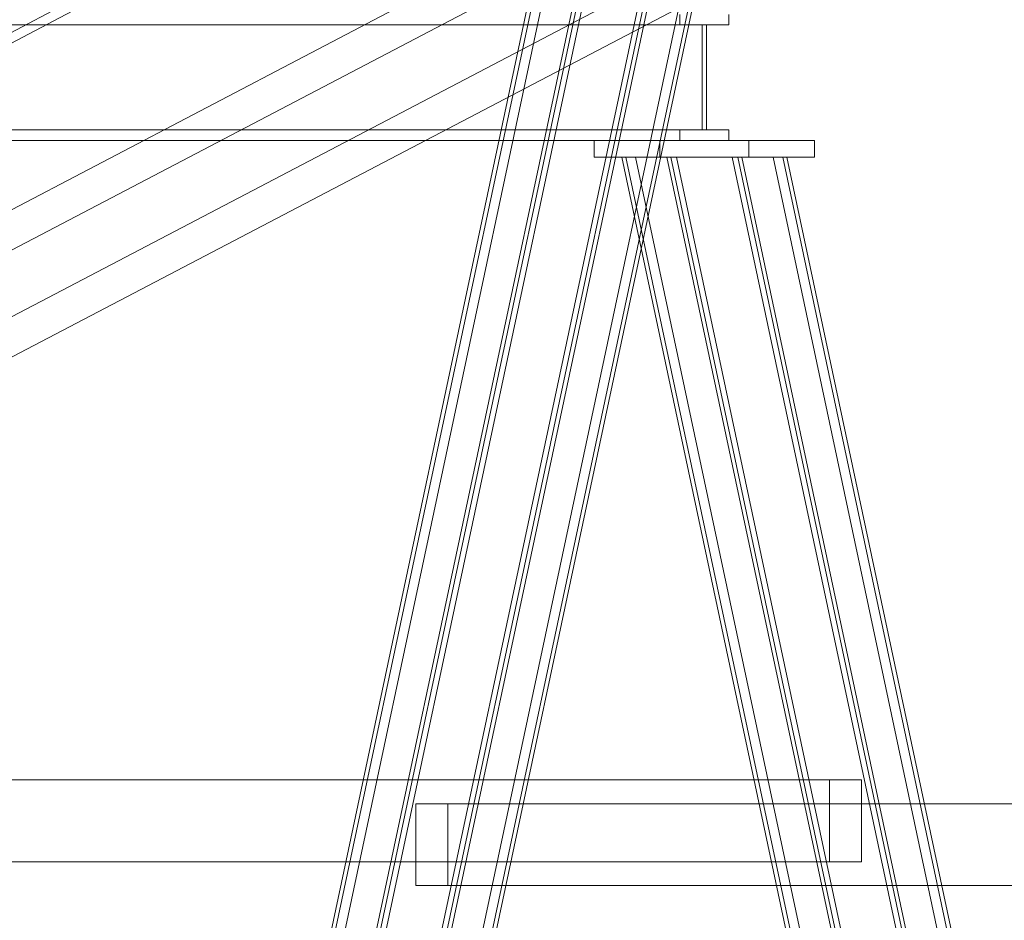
# Model space of a CAD drawing. Header units: millimetres. Extents: x -4738 to 65662, y -68080 to 6847.
# Tile 50 of 256: x -3151 to -2681, y -35844 to -35415. Entities that reach past the tile are written whole.
import ezdxf

# ---------------------------------------------------------------- set-up
doc = ezdxf.new("R2010")
doc.units = ezdxf.units.MM
doc.layers.add('COTAS_P', color=1, linetype='Continuous', lineweight=0)
doc.layers.add('frontal_C10', color=7, linetype='Continuous', lineweight=0)
doc.dimstyles.new('R19_100', dxfattribs={"dimtxt": 250, "dimasz": 150, "dimexe": 150, "dimexo": 80, "dimgap": 100, "dimtad": 1, "dimtih": 1, "dimtoh": 1, "dimdsep": 46, "dimcen": 0.09, "dimadec": 0, "dimazin": 0, "dimtfac": 1, "dimtdec": 4, "dimtofl": 0, "dimtmove": 0, "dimatfit": 3, "dimfxl": 1, "dimtolj": 1, "dimtzin": 0, "dimarcsym": 0})

# ---------------------------------------------------------------- blocks, each defined once
blk = doc.blocks.new('DIM_R31_46')
at = {"layer": 'COTAS_P'}
for p, q in [((-4100, -35030), (-4219.91, -35921.98)), ((140, -35600), (20.09, -36491.98)), ((-4219.91, -35921.98), (-4065.25, -35897.36)), ((20.09, -36491.98), (-4219.91, -35921.98)), ((-4219.91, -35921.98), (-4077.24, -35986.56)), ((20.09, -36491.98), (-122.58, -36427.39)), ((20.09, -36491.98), (-134.57, -36516.59))]:
    blk.add_line(p, q, dxfattribs=at)
blk.add_text('4278.14 P', height=250, rotation=172.3434, dxfattribs=at).set_placement((-2113.24, -36306.08))

msp = doc.modelspace()

# ---------------------------------------------------------------- linework, layer by layer
at = {"layer": 'frontal_C10'}
for p, q in [((19.331, -33746.29), (-3989.39, -35862.156)), ((-3988.995, -35867.053), (19.726, -33751.187)), ((-3028.794, -35975), (-2832.19, -35049.863)), ((-2830.236, -35049.863), (-3026.84, -35975)), ((-2825.634, -35049.863), (-3022.238, -35975)), ((-3007.303, -35975), (-2810.699, -35049.863)), ((-2808.745, -35049.863), (-3005.349, -35975)), ((-3002.701, -35975), (-2806.096, -35049.863)), ((-2976.213, -35975), (-2779.609, -35049.863)), ((-2776.96, -35049.863), (-2973.564, -35975)), ((-2971.611, -35975), (-2775.006, -35049.863)), ((-2760.071, -35049.863), (-2956.676, -35975)), ((-2755.469, -35049.863), (-2952.073, -35975)), ((-2950.119, -35975), (-2753.515, -35049.863)), ((-2770.043, -35304.603), (-3229.423, -35545.176)), ((-3192.603, -35545.176), (-2733.224, -35304.603)), ((-3225.506, -35594.161), (-2766.127, -35353.588)), ((-3188.686, -35594.161), (-2729.307, -35353.588)), ((-2836.002, -35412.889), (-2836.002, -35417.889)), ((-2812.557, -35417.889), (-2812.557, -35412.889)), ((-3627.63, -35417.889), (-2836.002, -35417.889)), ((-3616.884, -35417.889), (-2825.257, -35417.889)), ((-2823.303, -35417.889), (-3614.931, -35417.889)), ((-3604.185, -35417.889), (-2812.557, -35417.889)), ((-2836.002, -35417.889), (-2812.557, -35417.889)), ((-2823.303, -35417.889), (-2825.257, -35417.889)), ((-2825.257, -35417.889), (-2825.257, -35467.889)), ((-2823.303, -35467.889), (-2823.303, -35417.889)), ((-3627.63, -35467.889), (-2836.002, -35467.889)), ((-3616.884, -35467.889), (-2825.257, -35467.889)), ((-3614.931, -35467.889), (-2823.303, -35467.889)), ((-2812.557, -35467.889), (-3604.185, -35467.889)), ((-2812.557, -35467.889), (-2836.002, -35467.889)), ((-2836.002, -35467.889), (-2836.002, -35472.889)), ((-2825.257, -35467.889), (-2823.303, -35467.889)), ((-2812.557, -35472.889), (-2812.557, -35467.889)), ((-3627.63, -35472.889), (-2836.002, -35472.889)), ((-3604.185, -35472.889), (-2812.557, -35472.889)), ((-2845.47, -35472.889), (-2876.73, -35472.889)), ((-2876.73, -35472.889), (-2803.09, -35472.889)), ((-2876.73, -35480.889), (-2876.73, -35472.889)), ((-2771.83, -35472.889), (-2845.47, -35472.889)), ((-2845.47, -35472.889), (-2845.47, -35480.889)), ((-2836.002, -35472.889), (-2812.557, -35472.889)), ((-2803.09, -35472.889), (-2771.83, -35472.889)), ((-2803.09, -35472.889), (-2803.09, -35480.889)), ((-2771.83, -35480.889), (-2771.83, -35472.889)), ((-2803.09, -35480.889), (-2876.73, -35480.889)), ((-2876.73, -35480.889), (-2845.47, -35480.889)), ((-2861.664, -35480.889), (-2863.617, -35480.889)), ((-2863.617, -35480.889), (-2808.387, -35480.889)), ((-2758.612, -35975), (-2863.617, -35480.889)), ((-2806.434, -35480.889), (-2861.664, -35480.889)), ((-2861.664, -35480.889), (-2756.658, -35975)), ((-2842.126, -35480.889), (-2861.664, -35480.889)), ((-2861.664, -35480.889), (-2857.061, -35480.889)), ((-2857.061, -35480.889), (-2837.524, -35480.889)), ((-2857.061, -35480.889), (-2752.056, -35975)), ((-2845.47, -35480.889), (-2771.83, -35480.889)), ((-2840.172, -35480.889), (-2842.126, -35480.889)), ((-2842.126, -35480.889), (-2786.896, -35480.889)), ((-2737.121, -35975), (-2842.126, -35480.889)), ((-2837.524, -35480.889), (-2842.126, -35480.889)), ((-2784.943, -35480.889), (-2840.172, -35480.889)), ((-2840.172, -35480.889), (-2735.167, -35975)), ((-2732.518, -35975), (-2837.524, -35480.889)), ((-2791.499, -35480.889), (-2811.036, -35480.889)), ((-2811.036, -35480.889), (-2806.434, -35480.889)), ((-2706.031, -35975), (-2811.036, -35480.889)), ((-2808.387, -35480.889), (-2806.434, -35480.889)), ((-2808.387, -35480.889), (-2703.382, -35975)), ((-2701.428, -35975), (-2806.434, -35480.889)), ((-2806.434, -35480.889), (-2786.896, -35480.889)), ((-2771.83, -35480.889), (-2803.09, -35480.889)), ((-2786.896, -35480.889), (-2791.499, -35480.889)), ((-2791.499, -35480.889), (-2686.494, -35975)), ((-2786.896, -35480.889), (-2784.943, -35480.889)), ((-2786.896, -35480.889), (-2681.891, -35975)), ((-2679.937, -35975), (-2784.943, -35480.889)), ((-3690.73, -35777.62), (-2764.696, -35777.62)), ((-2749.457, -35777.62), (-3675.491, -35777.62)), ((-2764.696, -35777.62), (-2749.457, -35777.62)), ((-2764.696, -35777.62), (-2764.696, -35816.62)), ((-2749.457, -35816.62), (-2749.457, -35777.62)), ((-2946.448, -35788.975), (-2961.688, -35788.975)), ((-2961.688, -35788.975), (-1847.629, -35788.975)), ((-2961.688, -35827.975), (-2961.688, -35788.975)), ((-1832.39, -35788.975), (-2946.448, -35788.975)), ((-2946.448, -35827.975), (-2946.448, -35788.975)), ((-2764.696, -35816.62), (-3690.73, -35816.62)), ((-3675.491, -35816.62), (-2749.457, -35816.62)), ((-2749.457, -35816.62), (-2764.696, -35816.62)), ((-1847.629, -35827.975), (-2961.688, -35827.975)), ((-2961.688, -35827.975), (-2946.448, -35827.975)), ((-2946.448, -35827.975), (-1832.39, -35827.975))]:
    msp.add_line(p, q, dxfattribs=at)

# ---------------------------------------------------------------- dimensions: what is measured, and where the dimension line sits
at = {"layer": 'COTAS_P'}
dim = msp.add_aligned_dim(p1=(140, -35600), p2=(-4100, -35030), distance=900, text='<> P', dimstyle='R19_100', dxfattribs=at)
dim.commit()
dim.dimension.update_dxf_attribs({"geometry": 'DIM_R31_46', "text_midpoint": (-2099.912, -36206.976)})

doc.saveas('drawing.dxf')
